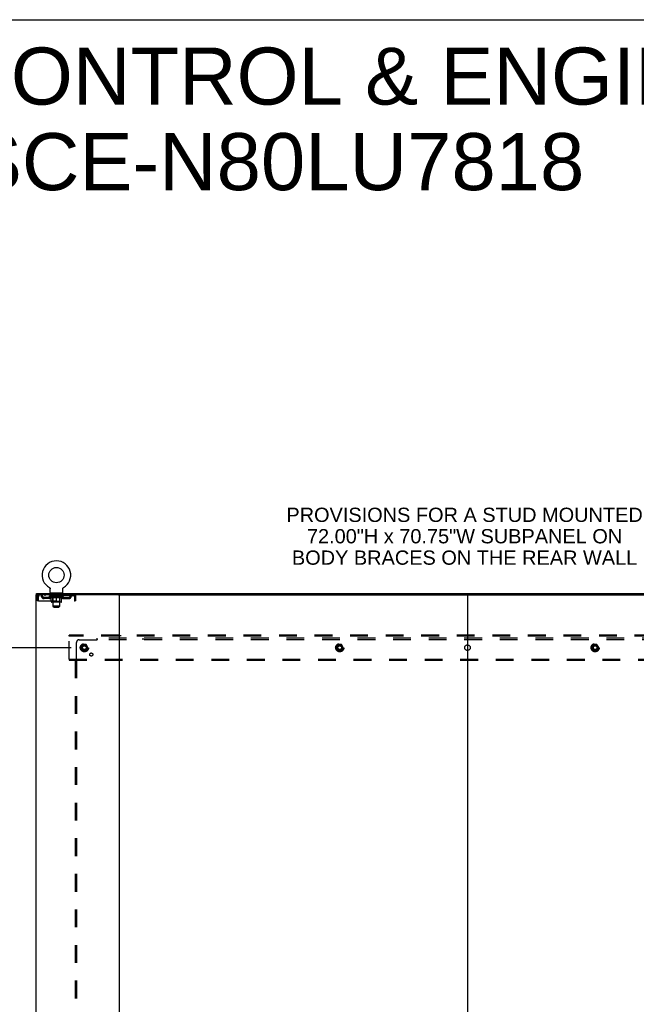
# Model space of a CAD drawing. Header units: inches. Extents: x 0 to 291, y 0 to 188.
# Tile 25 of 26: x 201 to 256, y 100 to 188. Entities that reach past the tile are written whole.
import ezdxf

# ---------------------------------------------------------------- set-up
doc = ezdxf.new("R2010")
doc.units = ezdxf.units.IN
doc.header["$LTSCALE"] = 16.01262
doc.header["$MEASUREMENT"] = 0
doc.linetypes.add('DOT', pattern=[0.2, 0.1, -0.1])
doc.linetypes.add('HIDDEN', pattern=[0.2, 0.1, -0.1])
doc.layers.get('0').update_dxf_attribs({"linetype": 'CONTINUOUS'})
for name, color, linetype in [('DEFAULT_2', 8, 'HIDDEN'), ('DIMENSIONS', 7, 'CONTINUOUS'), ('SUBPANEL', 7, 'CONTINUOUS')]:
    doc.layers.add(name, color=color, linetype=linetype)
doc.styles.get("Standard").update_dxf_attribs({"font": 'arial.ttf'})
doc.dimstyles.new('DIMSTYLE_1', dxfattribs={"dimtxt": 1.284435, "dimasz": 1.71258, "dimexe": 0.09, "dimexo": 0.07, "dimgap": 0.0375, "dimtad": 0, "dimtih": 1, "dimtoh": 1, "dimzin": 4, "dimdsep": 46, "dimtxsty": 'Standard', "dimblk": '_FILLED', "dimblk1": '_FILLED', "dimblk2": '_FILLED', "dimcen": 0.09, "dimadec": 3, "dimazin": 1, "dimtfac": 1, "dimtdec": 3, "dimtofl": 0, "dimtmove": 0, "dimatfit": 3, "dimldrblk": '_FILLED', "dimfxl": 0, "dimtolj": 1, "dimtzin": 4, "dimarcsym": 0})

# ---------------------------------------------------------------- blocks, each defined once
blk = doc.blocks.new('_FILLED')
at = {"color": 0, "linetype": 'ByBlock'}
blk.add_solid([(0, 0), (-1, 0.2), (-1, -0.2)], dxfattribs=at)
blk = doc.blocks.new('*D3')
at = {"layer": 'DIMENSIONS', "color": 2, "linetype": 'Continuous'}
for p, q in [((205.233, 131.832), (193.561, 131.832)), ((195.102, 131.832), (195.102, 100.394)), ((195.102, 61.582), (195.102, 97.825)), ((205.233, 61.582), (193.561, 61.582))]:
    blk.add_line(p, q, dxfattribs=at)
at = {"layer": 'DIMENSIONS', "color": 2, "linetype": 'Continuous', "xscale": 1.7125797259, "yscale": 1.7125797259, "zscale": 1.7125797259}
for p, rotation in [((195.102, 131.832), 90), ((195.102, 61.582), 270)]:
    blk.add_blockref('_FILLED', p, dxfattribs=dict(at, rotation=rotation))
at = {"layer": 'DIMENSIONS', "color": 2, "linetype": 'Continuous', "insert": (195.102, 99.752), "char_height": 1.2844, "width": 4.48836, "attachment_point": 2, "line_spacing_factor": 0.9}
blk.add_mtext('70.25', dxfattribs=at)

msp = doc.modelspace()

# ---------------------------------------------------------------- linework, layer by layer
at = {"color": 7, "linetype": 'Continuous'}
for p, q in [((0, 188.384), (291.139, 188.384)), ((202.109, 136.603), (202.109, 136.707)), ((203.276, 137.245), (203.276, 137.245)), ((203.276, 137.245), (203.28, 137.242)), ((203.279, 137.243), (203.277, 137.244)), ((203.28, 137.242), (203.285, 137.239)), ((203.285, 137.239), (203.289, 137.237)), ((203.289, 137.237), (203.293, 137.234)), ((203.293, 137.234), (203.297, 137.23)), ((203.297, 137.23), (203.301, 137.227)), ((203.301, 137.227), (203.304, 137.224)), ((203.304, 137.224), (203.308, 137.22)), ((203.308, 137.22), (203.312, 137.216)), ((203.311, 137.216), (203.315, 137.213)), ((203.315, 137.213), (203.318, 137.209)), ((203.318, 137.209), (203.321, 137.205)), ((203.321, 137.205), (203.324, 137.2)), ((203.324, 137.2), (203.327, 137.196)), ((203.327, 137.196), (203.329, 137.192)), ((203.329, 137.192), (203.332, 137.187)), ((203.332, 137.187), (203.334, 137.183)), ((203.334, 137.183), (203.336, 137.178)), ((203.336, 137.178), (203.338, 137.174)), ((203.338, 137.174), (203.34, 137.169)), ((203.34, 137.169), (203.342, 137.164)), ((203.342, 137.164), (203.343, 137.159)), ((203.343, 137.159), (203.345, 137.154)), ((203.345, 137.154), (203.346, 137.149)), ((203.346, 137.149), (203.347, 137.144)), ((203.347, 137.144), (203.347, 137.139)), ((203.349, 137.124), (203.349, 137.12)), ((203.349, 136.806), (203.349, 137.12)), ((203.411, 136.737), (203.411, 136.707)), ((204.411, 136.737), (203.411, 136.737)), ((204.411, 136.737), (204.411, 136.707)), ((204.474, 136.806), (204.474, 137.12)), ((204.475, 137.139), (204.476, 137.144)), ((204.475, 137.134), (204.475, 137.139)), ((204.476, 137.144), (204.477, 137.149)), ((204.477, 137.149), (204.478, 137.154)), ((204.478, 137.154), (204.479, 137.159)), ((204.479, 137.159), (204.481, 137.164)), ((204.481, 137.164), (204.482, 137.169)), ((204.482, 137.169), (204.484, 137.174)), ((204.484, 137.174), (204.486, 137.178)), ((204.486, 137.178), (204.488, 137.183)), ((204.488, 137.183), (204.491, 137.187)), ((204.491, 137.187), (204.493, 137.192)), ((204.493, 137.192), (204.496, 137.196)), ((204.496, 137.196), (204.499, 137.2)), ((204.499, 137.2), (204.502, 137.205)), ((204.501, 137.205), (204.505, 137.209)), ((204.505, 137.209), (204.508, 137.213)), ((204.508, 137.213), (204.511, 137.216)), ((204.511, 137.216), (204.515, 137.22)), ((204.515, 137.22), (204.518, 137.224)), ((204.518, 137.224), (204.522, 137.227)), ((204.522, 137.227), (204.526, 137.23)), ((204.526, 137.23), (204.53, 137.234)), ((204.53, 137.234), (204.534, 137.237)), ((204.534, 137.237), (204.538, 137.239)), ((204.538, 137.239), (204.542, 137.242)), ((204.538, 137.239), (204.539, 137.24)), ((204.542, 137.242), (204.547, 137.245)), ((204.545, 137.244), (204.544, 137.243)), ((204.547, 137.245), (204.547, 137.245)), ((209.498, 136.603), (272.366, 136.603)), ((240.932, 136.603), (240.932, 56.811))]:
    msp.add_line(p, q, dxfattribs=at)
at = {"color": 3, "linetype": 'Continuous'}
for p, q in [((202.057, 136.603), (202.057, 56.811)), ((209.498, 136.603), (202.057, 136.603)), ((202.109, 136.707), (279.755, 136.707)), ((209.557, 136.603), (209.557, 56.811))]:
    msp.add_line(p, q, dxfattribs=at)
at = {"color": 7, "linetype": 'Continuous'}
for points in [[(203.347, 137.139), (203.348, 137.134), (203.348, 137.129), (203.349, 137.124)], [(204.474, 137.12), (204.474, 137.124), (204.474, 137.129), (204.475, 137.134)], [(204.474, 137.12), (204.474, 137.124), (204.474, 137.129)]]:
    msp.add_lwpolyline(points, dxfattribs=at)
msp.add_circle((203.911, 138.365), 0.688, dxfattribs=at)
for centre, radius, start, end in [((203.911, 138.365), 1.288, 299.50527, 240.49473), ((203.418, 136.806), 0.069, 180, 265), ((204.405, 136.806), 0.069, 275, 360)]:
    msp.add_arc(centre, radius, start, end, dxfattribs=at)
at = {"layer": 'DEFAULT_2', "color": 8, "linetype": 'HIDDEN'}
for p, q in [((202.328, 136.603), (202.328, 136.499)), ((202.88, 136.603), (202.88, 136.499)), ((203.276, 137.245), (203.276, 137.245)), ((203.283, 137.24), (203.285, 137.239)), ((203.474, 136.499), (203.474, 136.603)), ((203.508, 136.737), (203.508, 136.707)), ((203.546, 136.647), (203.546, 136.727)), ((203.616, 136.637), (203.556, 136.637)), ((203.611, 135.556), (203.611, 136.627)), ((204.266, 136.637), (204.206, 136.637)), ((204.211, 135.556), (204.211, 136.627)), ((204.276, 136.647), (204.276, 136.727)), ((204.314, 136.737), (204.314, 136.707)), ((204.349, 136.499), (204.349, 136.603)), ((204.943, 136.603), (204.943, 136.499)), ((205.494, 136.603), (205.494, 136.499)), ((205.497, 136.602), (205.494, 136.603)), ((202.161, 136.436), (202.161, 136.04)), ((202.161, 136.436), (202.265, 136.436)), ((202.265, 136.04), (202.161, 136.04)), ((202.265, 136.436), (202.265, 136.04)), ((202.295, 136.04), (202.295, 136.436)), ((202.295, 136.04), (205.527, 136.04)), ((205.494, 136.499), (202.328, 136.499)), ((202.797, 136.248), (202.797, 136.352)), ((203.28, 136.352), (202.797, 136.352)), ((203.28, 136.248), (202.797, 136.248)), ((203.047, 136.248), (203.047, 136.352)), ((203.278, 136.452), (203.278, 136.499)), ((203.437, 136.34), (203.278, 136.452)), ((204.545, 136.452), (203.278, 136.452)), ((203.288, 136.492), (203.288, 136.499)), ((203.296, 136.489), (203.296, 136.492)), ((203.296, 136.489), (204.526, 136.489)), ((203.305, 136.489), (203.305, 136.492)), ((203.306, 136.489), (203.306, 136.492)), ((203.316, 136.492), (203.316, 136.499)), ((203.332, 136.489), (203.332, 136.492)), ((203.334, 136.489), (203.334, 136.492)), ((203.363, 136.492), (203.363, 136.499)), ((203.377, 136.489), (203.377, 136.492)), ((203.38, 136.489), (203.38, 136.492)), ((203.584, 136.492), (203.383, 136.492)), ((203.426, 136.492), (203.426, 136.499)), ((203.428, 136.489), (203.428, 136.492)), ((203.428, 136.489), (203.428, 136.492)), ((203.431, 136.489), (203.431, 136.492)), ((203.437, 136.34), (203.448, 136.34)), ((203.438, 136.489), (203.438, 136.492)), ((203.439, 136.489), (203.439, 136.492)), ((203.442, 136.489), (203.442, 136.492)), ((203.445, 136.489), (203.445, 136.493)), ((203.448, 135.977), (203.448, 136.384)), ((203.45, 136.489), (203.45, 136.492)), ((203.464, 136.489), (203.464, 136.492)), ((203.482, 136.489), (203.482, 136.494)), ((203.482, 136.489), (203.482, 136.492)), ((204.338, 135.94), (203.485, 135.94)), ((203.503, 136.489), (203.503, 136.492)), ((203.504, 136.492), (203.504, 136.499)), ((203.514, 136.489), (203.514, 136.492)), ((203.518, 136.489), (203.518, 136.492)), ((203.527, 136.489), (203.527, 136.492)), ((203.539, 136.489), (203.539, 136.496)), ((203.554, 136.489), (203.554, 136.492)), ((203.557, 136.489), (203.557, 136.492)), ((203.599, 135.98), (203.559, 135.94)), ((203.584, 136.489), (203.584, 136.492)), ((203.651, 136.492), (203.589, 136.492)), ((203.59, 136.34), (203.77, 136.34)), ((203.595, 136.492), (203.595, 136.499)), ((203.599, 135.98), (203.599, 136.449)), ((204.224, 135.98), (203.599, 135.98)), ((203.601, 136.489), (203.601, 136.492)), ((203.606, 136.489), (203.606, 136.492)), ((203.612, 136.489), (203.612, 136.497)), ((203.616, 136.489), (203.616, 136.492)), ((203.627, 136.489), (203.627, 136.492)), ((203.651, 136.489), (203.651, 136.492)), ((203.726, 136.492), (203.667, 136.492)), ((203.687, 136.489), (203.687, 136.492)), ((203.695, 136.492), (203.695, 136.499)), ((203.698, 136.489), (203.698, 136.492)), ((203.701, 136.489), (203.701, 136.498)), ((203.704, 136.489), (203.704, 136.492)), ((203.711, 136.489), (203.711, 136.492)), ((203.726, 136.489), (203.726, 136.492)), ((203.807, 136.492), (203.752, 136.492)), ((203.765, 136.489), (203.765, 136.492)), ((203.797, 136.492), (203.874, 136.496)), ((203.801, 136.492), (203.801, 136.499)), ((203.802, 136.498), (203.801, 136.499)), ((203.802, 136.492), (203.802, 136.498)), ((203.802, 136.489), (203.802, 136.492)), ((203.806, 136.489), (203.806, 136.492)), ((203.807, 136.489), (203.807, 136.492)), ((203.807, 136.489), (203.807, 136.492)), ((203.842, 136.492), (203.907, 136.492)), ((203.848, 136.489), (203.848, 136.492)), ((203.853, 136.492), (203.853, 136.495)), ((203.874, 136.492), (203.874, 136.496)), ((203.89, 136.489), (203.89, 136.492)), ((203.909, 136.492), (203.909, 136.492)), ((203.909, 136.489), (203.909, 136.492)), ((203.909, 136.489), (203.909, 136.492)), ((203.911, 136.492), (203.911, 136.499)), ((203.911, 136.499), (204.026, 136.492)), ((203.911, 135.94), (203.911, 136.384)), ((203.914, 136.489), (203.914, 136.492)), ((203.914, 136.489), (203.914, 136.492)), ((203.914, 136.492), (203.914, 136.492)), ((203.932, 136.489), (203.932, 136.492)), ((203.932, 136.492), (203.98, 136.492)), ((203.975, 136.489), (203.975, 136.492)), ((204.015, 136.489), (204.015, 136.492)), ((204.016, 136.489), (204.016, 136.492)), ((204.016, 136.492), (204.07, 136.492)), ((204.017, 136.489), (204.017, 136.492)), ((204.021, 136.492), (204.021, 136.499)), ((204.021, 136.498), (204.021, 136.499)), ((204.021, 136.492), (204.021, 136.498)), ((204.021, 136.489), (204.021, 136.492)), ((204.053, 136.34), (204.232, 136.34)), ((204.057, 136.489), (204.057, 136.492)), ((204.096, 136.489), (204.096, 136.492)), ((204.096, 136.492), (204.155, 136.492)), ((204.112, 136.489), (204.112, 136.492)), ((204.119, 136.489), (204.119, 136.492)), ((204.122, 136.489), (204.122, 136.498)), ((204.124, 136.489), (204.124, 136.492)), ((204.128, 136.492), (204.128, 136.499)), ((204.135, 136.489), (204.135, 136.492)), ((204.171, 136.489), (204.171, 136.492)), ((204.171, 136.492), (204.233, 136.492)), ((204.195, 136.489), (204.195, 136.492)), ((204.206, 136.489), (204.206, 136.492)), ((204.21, 136.489), (204.21, 136.497)), ((204.216, 136.489), (204.216, 136.492)), ((204.221, 136.489), (204.221, 136.492)), ((204.224, 135.98), (204.224, 136.449)), ((204.224, 135.98), (204.264, 135.94)), ((204.228, 136.492), (204.228, 136.499)), ((204.238, 136.489), (204.238, 136.492)), ((204.238, 136.492), (204.44, 136.492)), ((204.265, 136.489), (204.265, 136.492)), ((204.268, 136.489), (204.268, 136.492)), ((204.284, 136.489), (204.284, 136.496)), ((204.295, 136.489), (204.295, 136.492)), ((204.305, 136.489), (204.305, 136.492)), ((204.309, 136.489), (204.309, 136.492)), ((204.318, 136.492), (204.318, 136.499)), ((204.32, 136.489), (204.32, 136.492)), ((204.34, 136.489), (204.34, 136.494)), ((204.341, 136.489), (204.341, 136.492)), ((204.359, 136.489), (204.359, 136.492)), ((204.373, 136.489), (204.373, 136.492)), ((204.375, 135.977), (204.375, 136.384)), ((204.375, 136.34), (204.385, 136.34)), ((204.377, 136.489), (204.377, 136.493)), ((204.381, 136.489), (204.381, 136.492)), ((204.384, 136.489), (204.384, 136.492)), ((204.384, 136.489), (204.384, 136.492)), ((204.385, 136.34), (204.545, 136.452)), ((204.391, 136.489), (204.391, 136.492)), ((204.394, 136.489), (204.394, 136.492)), ((204.395, 136.489), (204.395, 136.492)), ((204.396, 136.492), (204.396, 136.499)), ((204.443, 136.489), (204.443, 136.492)), ((204.445, 136.489), (204.445, 136.492)), ((204.46, 136.492), (204.46, 136.499)), ((204.488, 136.489), (204.488, 136.492)), ((204.49, 136.489), (204.49, 136.492)), ((204.506, 136.492), (204.506, 136.499)), ((204.516, 136.489), (204.516, 136.492)), ((204.517, 136.489), (204.517, 136.492)), ((204.526, 136.489), (204.526, 136.492)), ((204.535, 136.492), (204.535, 136.499)), ((204.543, 136.352), (205.026, 136.352)), ((204.543, 136.248), (205.026, 136.248)), ((204.545, 136.452), (204.545, 136.499)), ((204.776, 136.248), (204.776, 136.352)), ((205.026, 136.248), (205.026, 136.352)), ((205.523, 136.45), (205.527, 136.436)), ((205.527, 136.436), (205.527, 136.04)), ((205.557, 136.04), (205.557, 136.436)), ((205.661, 136.436), (205.557, 136.436)), ((205.661, 136.04), (205.557, 136.04)), ((205.661, 136.04), (205.661, 136.436)), ((203.68, 135.487), (203.611, 135.556)), ((204.211, 135.556), (203.611, 135.556)), ((203.68, 135.487), (204.142, 135.487)), ((204.142, 135.487), (204.211, 135.556)), ((205.057, 132.853), (205.057, 132.957)), ((276.807, 132.957), (205.057, 132.957)), ((205.057, 130.811), (205.057, 132.853)), ((276.807, 132.853), (205.057, 132.853)), ((209.407, 132.957), (209.407, 132.853)), ((209.707, 132.853), (209.707, 132.957)), ((240.782, 132.957), (240.782, 132.853)), ((241.082, 132.853), (241.082, 132.957)), ((206.269, 132.104), (206.115, 131.837)), ((206.115, 131.827), (206.269, 131.559)), ((206.587, 132.109), (206.278, 132.109)), ((206.587, 131.554), (206.278, 131.554)), ((206.75, 131.837), (206.595, 132.104)), ((206.595, 131.559), (206.75, 131.827)), ((229.269, 132.104), (229.115, 131.837)), ((229.115, 131.827), (229.269, 131.559)), ((229.587, 132.109), (229.278, 132.109)), ((229.587, 131.554), (229.278, 131.554)), ((229.75, 131.837), (229.595, 132.104)), ((229.595, 131.559), (229.75, 131.827)), ((252.269, 132.104), (252.115, 131.837)), ((252.115, 131.827), (252.269, 131.559)), ((252.587, 132.109), (252.278, 132.109)), ((252.587, 131.554), (252.278, 131.554)), ((252.75, 131.837), (252.595, 132.104)), ((252.595, 131.559), (252.75, 131.827)), ((205.057, 130.811), (205.057, 130.707)), ((205.057, 130.811), (276.807, 130.811)), ((205.057, 130.707), (276.807, 130.707)), ((209.407, 130.811), (209.407, 130.707)), ((209.707, 130.811), (209.707, 130.707)), ((240.782, 130.811), (240.782, 130.707)), ((241.082, 130.811), (241.082, 130.707))]:
    msp.add_line(p, q, dxfattribs=at)
for points in [[(202.328, 136.603), (202.326, 136.602), (202.324, 136.598), (202.321, 136.593), (202.319, 136.586), (202.317, 136.577), (202.314, 136.566), (202.312, 136.554), (202.309, 136.54), (202.307, 136.524), (202.305, 136.508), (202.302, 136.491), (202.3, 136.473), (202.298, 136.454), (202.295, 136.436)], [(205.497, 136.602), (205.499, 136.598), (205.501, 136.593), (205.504, 136.586), (205.506, 136.577), (205.508, 136.566), (205.511, 136.554), (205.513, 136.54), (205.516, 136.524), (205.518, 136.508), (205.52, 136.491), (205.523, 136.473), (205.525, 136.454), (205.527, 136.436)], [(202.328, 136.499), (202.326, 136.498), (202.324, 136.497), (202.321, 136.495), (202.319, 136.492), (202.317, 136.489), (202.314, 136.485), (202.312, 136.48), (202.309, 136.475), (202.307, 136.469), (202.305, 136.463), (202.302, 136.456), (202.3, 136.45), (202.295, 136.436)], [(203.598, 136.34), (203.573, 136.345), (203.548, 136.35), (203.524, 136.357), (203.499, 136.365), (203.473, 136.374), (203.448, 136.384)], [(203.448, 136.383), (203.472, 136.373), (203.496, 136.365), (203.52, 136.357), (203.544, 136.351), (203.567, 136.345), (203.59, 136.34)], [(203.911, 136.384), (203.885, 136.374), (203.86, 136.365), (203.835, 136.357), (203.81, 136.35), (203.785, 136.345), (203.76, 136.34)], [(203.77, 136.34), (203.793, 136.345), (203.817, 136.351), (203.84, 136.357), (203.863, 136.365), (203.887, 136.373), (203.911, 136.382)], [(204.062, 136.34), (204.037, 136.345), (204.013, 136.351), (203.988, 136.357), (203.962, 136.365), (203.937, 136.374), (203.911, 136.384)], [(203.911, 136.382), (203.936, 136.373), (203.96, 136.364), (203.983, 136.357), (204.006, 136.35), (204.03, 136.345), (204.053, 136.34)], [(204.375, 136.384), (204.349, 136.374), (204.324, 136.365), (204.299, 136.357), (204.274, 136.35), (204.249, 136.345), (204.225, 136.34)], [(204.232, 136.34), (204.256, 136.345), (204.279, 136.351), (204.303, 136.357), (204.327, 136.365), (204.351, 136.373), (204.375, 136.383)], [(205.504, 136.492), (205.501, 136.495), (205.499, 136.497), (205.497, 136.498), (205.494, 136.499)], [(205.504, 136.492), (205.506, 136.489), (205.508, 136.485), (205.511, 136.48), (205.513, 136.475), (205.516, 136.469), (205.518, 136.463), (205.52, 136.456), (205.523, 136.45)]]:
    msp.add_lwpolyline(points, dxfattribs=at)
for centre, radius in [((206.432, 131.832), 0.372), ((206.432, 131.832), 0.356), ((206.432, 131.832), 0.312), ((229.432, 131.832), 0.372), ((229.432, 131.832), 0.356), ((229.432, 131.832), 0.312), ((252.432, 131.832), 0.372), ((252.432, 131.832), 0.356), ((252.432, 131.832), 0.312), ((206.432, 131.832), 0.204), ((206.432, 131.832), 0.188), ((206.432, 131.832), 0.183), ((206.432, 131.832), 0.165), ((229.432, 131.832), 0.204), ((229.432, 131.832), 0.188), ((229.432, 131.832), 0.183), ((229.432, 131.832), 0.165), ((252.432, 131.832), 0.204), ((252.432, 131.832), 0.188), ((252.432, 131.832), 0.183), ((252.432, 131.832), 0.165)]:
    msp.add_circle(centre, radius, dxfattribs=at)
at = {"layer": 'DEFAULT_2', "color": 8, "linetype": 'DOT'}
for centre in [(206.432, 131.832), (229.432, 131.832), (252.432, 131.832)]:
    msp.add_circle(centre, 0.17, dxfattribs=at)
at = {"layer": 'DEFAULT_2', "color": 8, "linetype": 'HIDDEN'}
for centre, radius, start, end in [((202.328, 136.436), 0.167, 90, 180), ((202.508, 136.436), 0.167, 8.07163, 90), ((203.569, 136.436), 0.167, 90, 171.92837), ((203.418, 136.806), 0.069, 265, 270), ((203.536, 136.727), 0.01, 0, 90), ((203.556, 136.647), 0.01, 180, 270), ((203.601, 136.627), 0.01, 0, 90), ((204.221, 136.627), 0.01, 90, 180), ((204.254, 136.436), 0.167, 8.07163, 90), ((204.266, 136.647), 0.01, 270, 360), ((204.286, 136.727), 0.01, 90, 180), ((204.405, 136.806), 0.069, 270, 275), ((205.315, 136.436), 0.167, 90, 171.92837), ((205.494, 136.436), 0.167, 0, 90), ((202.328, 136.436), 0.063, 90, 180), ((202.508, 136.436), 0.0625, 7.98631, 90), ((202.797, 136.477), 0.229, 187.98631, 270), ((202.797, 136.477), 0.125, 188.07163, 270), ((203.28, 136.477), 0.125, 270, 351.92837), ((203.28, 136.477), 0.229, 270, 352.01369), ((203.485, 135.977), 0.0371, 180, 270), ((203.568, 136.436), 0.0625, 90, 172.01369), ((203.559, 136.449), 0.0398, 0, 90), ((204.264, 136.449), 0.0398, 90, 180), ((204.254, 136.436), 0.0625, 7.98631, 90), ((204.543, 136.477), 0.229, 187.98631, 270), ((204.338, 135.977), 0.0371, 270, 360), ((204.543, 136.477), 0.125, 188.07163, 270), ((205.026, 136.477), 0.125, 270, 351.92837), ((205.026, 136.477), 0.229, 270, 352.01369), ((205.315, 136.436), 0.0625, 90, 172.01369), ((205.494, 136.436), 0.063, 0, 90), ((206.123, 131.832), 0.01, 150.01268, 209.98829), ((206.278, 132.099), 0.01, 90.01235, 149.98915), ((206.278, 131.564), 0.01, 210.01204, 269.98872), ((206.587, 132.099), 0.01, 30.01204, 89.98872), ((206.587, 131.564), 0.01, 270.01235, 329.98915), ((206.741, 131.832), 0.01, 330.01268, 29.98829), ((229.123, 131.832), 0.01, 150.01268, 209.98829), ((229.278, 132.099), 0.01, 90.01235, 149.98915), ((229.278, 131.564), 0.01, 210.01204, 269.98872), ((229.587, 132.099), 0.01, 30.01204, 89.98872), ((229.587, 131.564), 0.01, 270.01235, 329.98915), ((229.741, 131.832), 0.01, 330.01268, 29.98829), ((252.123, 131.832), 0.01, 150.01268, 209.98829), ((252.278, 132.099), 0.01, 90.01235, 149.98915), ((252.278, 131.564), 0.01, 210.01204, 269.98872), ((252.587, 132.099), 0.01, 30.01204, 89.98872), ((252.587, 131.564), 0.01, 270.01235, 329.98915), ((252.741, 131.832), 0.01, 330.01268, 29.98829)]:
    msp.add_arc(centre, radius, start, end, dxfattribs=at)
for centre, major_axis, ratio, start_param, end_param in [((203.911, 136.499), (0.633, 0.007), 0.05963, 2.96643, 3.140963), ((203.258, 136.487), (0.198, 0), 0.060556, 0.430652, 1.470503), ((203.911, 136.499), (0.633, 0), 0.060556, -3.141593, -2.96706), ((203.258, 136.48), (0.198, 0.002), 0.05963, 1.376596, 1.469874), ((203.911, 136.499), (0.633, 0.013), 0.05688, 2.791345, 2.965878), ((203.234, 136.487), (0.198, 0.002), 0.05963, 0.25549, 1.295341), ((203.302, 136.487), (0.198, -0.002), 0.05963, 0.605815, 1.645666), ((203.911, 136.499), (0.633, -0.007), 0.05963, -2.96643, -2.791898), ((203.302, 136.48), (0.198, 0), 0.060556, 1.551758, 1.645036), ((203.234, 136.48), (0.198, 0.004), 0.05688, 1.20151, 1.294789), ((203.304, 136.482), (0.164, 0.002), 0.05963, 1.065228, 1.614276), ((203.284, 136.482), (0.164, 0.003), 0.05688, 0.890143, 1.43919), ((203.342, 136.482), (0.164, 0), 0.060556, 1.240391, 1.789438), ((203.911, 136.499), (0.633, 0.019), 0.052395, 2.616403, 2.790936), ((203.23, 136.487), (0.198, 0.004), 0.05688, 0.080405, 1.120256), ((203.365, 136.487), (0.198, -0.004), 0.05688, 0.7809, 1.820751), ((203.911, 136.499), (0.633, -0.013), 0.05688, -2.791345, -2.616812), ((203.365, 136.48), (0.198, -0.002), 0.05963, 1.72692, 1.820198), ((203.23, 136.48), (0.198, 0.006), 0.052395, 1.026568, 1.119847), ((203.283, 136.482), (0.164, 0.005), 0.052395, 0.715201, 1.264248), ((203.397, 136.482), (0.164, -0.002), 0.05963, 1.415553, 1.9646), ((203.911, 136.499), (0.633, 0.025), 0.046319, 2.441654, 2.616187), ((203.444, 136.487), (0.198, -0.006), 0.052395, 0.955842, 1.995693), ((203.911, 136.499), (0.633, -0.019), 0.052395, -2.616403, -2.44187), ((203.247, 136.487), (0.198, 0.006), 0.052395, -0.094537, 0.945314), ((203.444, 136.48), (0.198, -0.004), 0.05688, 1.902006, 1.995284), ((203.247, 136.48), (0.198, 0.008), 0.046319, 0.851819, 0.945098), ((203.302, 136.482), (0.164, 0.006), 0.046319, 0.540452, 1.089499), ((203.468, 136.482), (0.164, -0.003), 0.05688, 1.590638, 2.139686), ((203.911, 136.499), (0.633, 0.029), 0.038841, 2.267123, 2.441656), ((203.538, 136.487), (0.198, -0.008), 0.046319, 1.130591, 2.170442), ((203.284, 136.487), (0.198, 0.008), 0.046319, -0.269286, 0.770565), ((203.911, 136.499), (0.633, -0.025), 0.046319, -2.441654, -2.267121), ((203.538, 136.48), (0.198, -0.006), 0.052395, 2.076947, 2.170226), ((203.284, 136.48), (0.198, 0.009), 0.038841, 0.677289, 0.770567), ((203.339, 136.482), (0.164, 0.008), 0.038841, 0.365921, 0.914969), ((203.553, 136.482), (0.164, -0.005), 0.052395, 1.76558, 2.314627), ((203.911, 136.499), (0.633, 0.033), 0.030195, 2.09281, 2.267343), ((203.643, 136.487), (0.198, -0.009), 0.038841, 1.305122, 2.344973), ((203.34, 136.487), (0.198, 0.009), 0.038841, -0.443817, 0.596034), ((203.911, 136.499), (0.633, -0.029), 0.038841, -2.267123, -2.092591), ((203.643, 136.48), (0.198, -0.008), 0.046319, 2.251696, 2.344975), ((203.34, 136.48), (0.198, 0.01), 0.030195, 0.502975, 0.596254), ((203.393, 136.482), (0.164, 0.009), 0.030195, 0.191608, 0.740655), ((203.648, 136.482), (0.164, -0.006), 0.046319, 1.940329, 2.489376), ((203.414, 136.487), (0.198, 0.01), 0.030195, -0.61813, 0.421721), ((203.911, 136.499), (0.633, 0.036), 0.020645, 1.918687, 2.09322), ((203.755, 136.487), (0.198, -0.01), 0.030195, 1.479435, 2.519286), ((203.911, 136.499), (0.633, -0.033), 0.030195, -2.09281, -1.918277), ((203.755, 136.48), (0.198, -0.009), 0.038841, 2.426227, 2.519505), ((203.414, 136.48), (0.198, 0.011), 0.020645, 0.328852, 0.422131), ((203.463, 136.482), (0.164, 0.009), 0.020645, 0.017485, 0.566532), ((203.752, 136.482), (0.164, -0.008), 0.038841, 2.11486, 2.663907), ((203.503, 136.487), (0.198, 0.011), 0.020645, -0.792253, 0.247598), ((203.911, 136.499), (0.633, 0.038), 0.010478, 1.744704, 1.919237), ((203.873, 136.487), (0.198, -0.011), 0.020645, 1.653558, 2.693409), ((203.911, 136.499), (0.633, -0.036), 0.020645, -1.918687, -1.744154), ((203.873, 136.48), (0.198, -0.01), 0.030195, 2.60054, 2.693819), ((203.503, 136.48), (0.198, 0.012), 0.010478, 0.154869, 0.248148), ((203.547, 136.482), (0.164, 0.01), 0.010478, 6.126688, 6.675735), ((203.86, 136.482), (0.164, -0.009), 0.030195, 2.289173, 2.83822), ((203.604, 136.487), (0.198, 0.012), 0.010478, -0.966236, -0.000846), ((203.992, 136.487), (0.198, -0.012), 0.010478, 1.827541, 2.867392), ((203.911, 136.499), (0.633, -0.038), 0.010478, -1.744704, -1.570171), ((203.992, 136.48), (0.198, -0.011), 0.020645, 2.774664, 2.867942), ((203.97, 136.482), (0.164, -0.009), 0.020645, 2.463296, 3.012344), ((203.831, 136.487), (0.198, 0.012), 0.010478, 0.274201, 1.314052), ((203.744, 136.482), (0.164, 0.01), 0.010478, -0.000298, 0.504314), ((203.714, 136.48), (0.198, 0.012), 0.010478, 0.192946, 0.399283), ((203.911, 136.499), (0.633, 0.038), 0.010478, -1.578586, -1.396888), ((204.108, 136.48), (0.198, -0.012), 0.010478, 2.948646, 3.041925), ((204.078, 136.482), (0.164, -0.01), 0.010478, 2.637279, 3.142076), ((203.949, 136.487), (0.198, 0.011), 0.020645, 0.448184, 1.488034), ((203.853, 136.482), (0.164, 0.009), 0.020645, 0.129249, 0.678296), ((203.831, 136.48), (0.198, 0.011), 0.020645, 0.273651, 0.366929), ((203.911, 136.499), (0.633, 0.036), 0.020645, -1.397439, -1.222906), ((203.911, 136.499), (0.633, -0.038), 0.010478, 1.222355, 1.396888), ((204.219, 136.487), (0.198, -0.012), 0.010478, -3.140747, -2.175357), ((204.067, 136.487), (0.198, 0.01), 0.030195, 0.622307, 1.662158), ((203.962, 136.482), (0.164, 0.009), 0.030195, 0.303372, 0.852419), ((204.276, 136.482), (0.164, -0.01), 0.010478, 2.749043, 3.29809), ((204.32, 136.487), (0.198, -0.011), 0.020645, 2.893995, 3.933846), ((203.949, 136.48), (0.198, 0.01), 0.030195, 0.447774, 0.541052), ((204.32, 136.48), (0.198, -0.012), 0.010478, 2.893445, 2.986723), ((203.911, 136.499), (0.633, 0.033), 0.030195, -1.223315, -1.048783), ((203.911, 136.499), (0.633, -0.036), 0.020645, 1.048373, 1.222906), ((204.18, 136.487), (0.198, 0.009), 0.038841, 0.79662, 1.836471), ((204.071, 136.482), (0.164, 0.008), 0.038841, 0.477686, 1.026733), ((204.36, 136.482), (0.164, -0.009), 0.020645, 2.57506, 3.124108), ((204.409, 136.487), (0.198, -0.01), 0.030195, 2.719872, 3.759723), ((204.285, 136.487), (0.198, 0.008), 0.046319, 0.971151, 2.011002), ((204.067, 136.48), (0.198, 0.009), 0.038841, 0.622087, 0.715366), ((204.409, 136.48), (0.198, -0.011), 0.020645, 2.719462, 2.812741), ((203.911, 136.499), (0.633, 0.029), 0.038841, -1.049002, -0.874469), ((203.911, 136.499), (0.633, -0.033), 0.030195, 0.87425, 1.048783), ((204.174, 136.482), (0.164, 0.006), 0.046319, 0.652216, 1.201263), ((204.378, 136.487), (0.198, 0.006), 0.052395, 1.1459, 2.185751), ((204.43, 136.482), (0.164, -0.009), 0.030195, 2.400937, 2.949985), ((204.482, 136.487), (0.198, -0.009), 0.038841, 2.545558, 3.585409), ((204.27, 136.482), (0.164, 0.005), 0.052395, 0.826965, 1.376012), ((204.18, 136.48), (0.198, 0.008), 0.046319, 0.796618, 0.889896), ((204.482, 136.48), (0.198, -0.01), 0.030195, 2.545339, 2.638617), ((204.458, 136.487), (0.198, 0.004), 0.05688, 1.320842, 2.360692), ((203.911, 136.499), (0.633, 0.025), 0.046319, -0.874471, -0.699939), ((203.911, 136.499), (0.633, -0.029), 0.038841, 0.699936, 0.874469), ((204.538, 136.487), (0.198, -0.008), 0.046319, 2.371028, 3.410879), ((204.484, 136.482), (0.164, -0.008), 0.038841, 2.226624, 2.775671), ((204.52, 136.487), (0.198, 0.002), 0.05963, 1.495927, 2.535778), ((204.354, 136.482), (0.164, 0.003), 0.05688, 1.001907, 1.550954), ((204.575, 136.487), (0.198, -0.006), 0.052395, 2.196279, 3.23613), ((204.521, 136.482), (0.164, -0.006), 0.046319, 2.052093, 2.601141), ((204.285, 136.48), (0.198, 0.006), 0.052395, 0.971367, 1.064645), ((204.564, 136.487), (0.198, 0), 0.060556, 1.671089, 2.71094), ((204.538, 136.48), (0.198, -0.009), 0.038841, 2.371026, 2.464304), ((204.592, 136.487), (0.198, -0.004), 0.05688, 2.021337, 3.061188), ((203.911, 136.499), (0.633, 0.019), 0.052395, -0.699723, -0.52519), ((203.911, 136.499), (0.633, -0.025), 0.046319, 0.525406, 0.699939), ((204.589, 136.487), (0.198, -0.002), 0.05963, 1.846251, 2.886102), ((204.425, 136.482), (0.164, 0.002), 0.05963, 1.176993, 1.72604), ((204.539, 136.482), (0.164, -0.005), 0.052395, 1.877344, 2.426392), ((204.481, 136.482), (0.164, 0), 0.060556, 1.352155, 1.901202), ((204.539, 136.482), (0.164, -0.003), 0.05688, 1.702402, 2.25145), ((204.519, 136.482), (0.164, -0.002), 0.05963, 1.527317, 2.076364), ((204.378, 136.48), (0.198, 0.004), 0.05688, 1.146309, 1.239587), ((204.575, 136.48), (0.198, -0.008), 0.046319, 2.196495, 2.289773), ((203.911, 136.499), (0.633, 0.013), 0.05688, -0.524781, -0.350248), ((203.911, 136.499), (0.633, -0.019), 0.052395, 0.350657, 0.52519), ((204.458, 136.48), (0.198, 0.002), 0.05963, 1.321394, 1.414673), ((204.592, 136.48), (0.198, -0.006), 0.052395, 2.021746, 2.115024), ((203.911, 136.499), (0.633, 0.007), 0.05963, -0.349695, -0.175162), ((203.911, 136.499), (0.633, -0.013), 0.05688, 0.175715, 0.350248), ((204.52, 136.48), (0.198, 0), 0.060556, 1.496556, 1.589835), ((204.589, 136.48), (0.198, -0.004), 0.05688, 1.846804, 1.940083), ((204.564, 136.48), (0.198, -0.002), 0.05963, 1.671719, 1.764997), ((203.911, 136.499), (0.633, 0), 0.060556, -0.174533, 0), ((203.911, 136.499), (0.633, -0.007), 0.05963, 0.000629, 0.175162)]:
    msp.add_ellipse(centre, major_axis=major_axis, ratio=ratio, start_param=start_param, end_param=end_param, dxfattribs=at)
at = {"layer": 'SUBPANEL', "color": 8, "linetype": 'HIDDEN'}
for p, q in [((205.714, 130.711), (205.714, 132.3)), ((205.964, 132.55), (207.553, 132.55)), ((207.572, 132.569), (207.564, 132.562)), ((207.589, 132.51), (207.589, 132.675)), ((274.276, 132.675), (207.589, 132.675)), ((274.276, 132.55), (207.589, 132.55)), ((211.714, 132.55), (211.714, 132.675)), ((205.589, 130.675), (205.589, 62.738)), ((205.589, 130.675), (205.754, 130.675)), ((205.714, 130.675), (205.714, 62.738)), ((205.714, 126.55), (205.589, 126.55))]:
    msp.add_line(p, q, dxfattribs=at)
for points in [[(207.564, 132.562), (207.562, 132.56), (207.56, 132.558), (207.558, 132.556), (207.556, 132.554), (207.555, 132.552), (207.553, 132.55)], [(207.563, 132.537), (207.561, 132.539), (207.56, 132.542), (207.558, 132.544), (207.556, 132.546), (207.555, 132.548), (207.553, 132.55)], [(207.589, 132.51), (207.587, 132.51), (207.585, 132.511), (207.583, 132.512), (207.581, 132.513), (207.579, 132.514), (207.578, 132.516), (207.576, 132.517), (207.574, 132.519), (207.573, 132.521), (207.572, 132.523), (207.57, 132.525), (207.569, 132.527), (207.567, 132.529), (207.566, 132.532), (207.563, 132.537)], [(207.589, 132.589), (207.587, 132.586), (207.585, 132.584), (207.583, 132.582), (207.582, 132.58), (207.58, 132.578), (207.578, 132.576), (207.576, 132.574), (207.575, 132.572), (207.573, 132.571), (207.572, 132.569)], [(205.675, 130.675), (205.677, 130.677), (205.68, 130.679), (205.682, 130.681), (205.684, 130.682), (205.686, 130.684), (205.688, 130.686), (205.69, 130.687), (205.692, 130.689), (205.693, 130.691), (205.695, 130.692), (205.7, 130.698)], [(205.7, 130.698), (205.702, 130.7), (205.704, 130.702), (205.706, 130.704), (205.708, 130.706), (205.71, 130.707), (205.712, 130.709), (205.714, 130.711)], [(205.732, 130.698), (205.727, 130.701), (205.725, 130.703), (205.722, 130.704), (205.72, 130.706), (205.717, 130.708), (205.715, 130.709), (205.714, 130.711)], [(205.754, 130.675), (205.754, 130.677), (205.753, 130.679), (205.752, 130.681), (205.751, 130.683), (205.75, 130.684), (205.748, 130.686), (205.747, 130.688), (205.745, 130.689), (205.743, 130.691), (205.741, 130.692), (205.739, 130.694), (205.737, 130.695), (205.735, 130.697), (205.732, 130.698)]]:
    msp.add_lwpolyline(points, dxfattribs=at)
for centre, radius in [((206.432, 131.832), 0.25), ((207.051, 131.213), 0.141), ((229.432, 131.832), 0.25), ((240.932, 131.832), 0.25), ((252.432, 131.832), 0.25)]:
    msp.add_circle(centre, radius, dxfattribs=at)
msp.add_arc((205.964, 132.3), 0.25, 90, 180, dxfattribs=at)

# ---------------------------------------------------------------- texts
at = {"layer": 'DIMENSIONS', "color": 2, "linetype": 'Continuous', "attachment_point": 2, "line_spacing_factor": 0.9}
for s, insert, char_height, width in [('SAGINAW CONTROL & ENGINEERING\\PSCE-N80LU7818', (223.736, 185.877), 5.13774, 129.76134), ('PROVISIONS FOR A STUD MOUNTED\\P72.00"H x 70.75"W SUBPANEL ON\\PBODY BRACES ON THE REAR WALL', (240.672, 144.438), 1.28443, 32.03447)]:
    msp.add_mtext(s, dxfattribs=dict(at, insert=insert, char_height=char_height, width=width))

# ---------------------------------------------------------------- dimensions: what is measured, and where the dimension line sits
at = {"layer": 'DIMENSIONS', "color": 2, "linetype": 'Continuous'}
dim = msp.add_linear_dim(base=(195.102, 131.832), p1=(205.303, 61.582), p2=(205.303, 131.832), angle=90, dimstyle='DIMSTYLE_1', dxfattribs=at)
dim.commit()
dim.dimension.update_dxf_attribs({"geometry": '*D3', "text_midpoint": (195.107, 99.102), "dimtype": 160})

doc.saveas('drawing.dxf')
